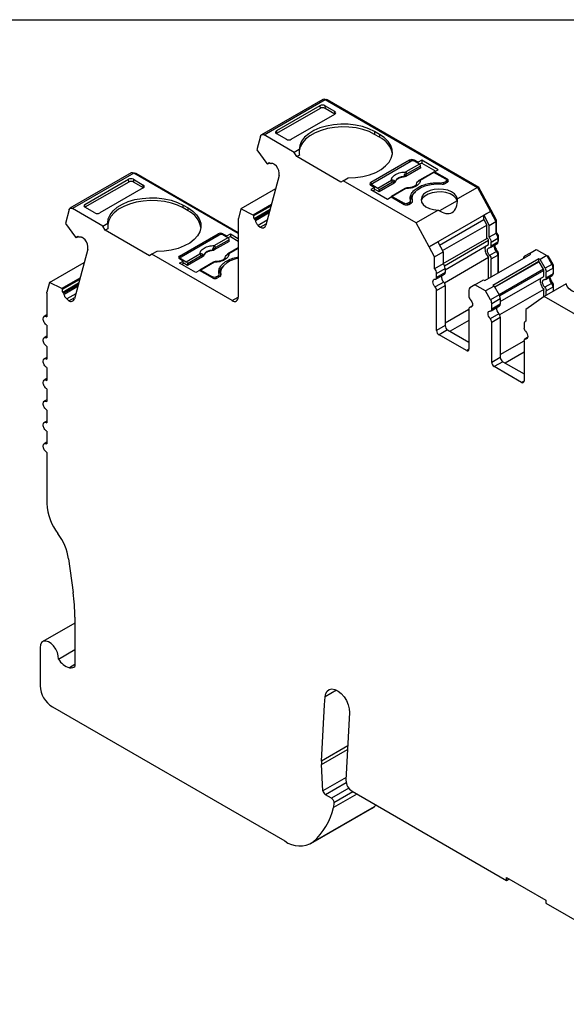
# Model space of a CAD drawing. Header units: millimetres. Extents: x 6 to 273, y 6 to 210.
# Tile 6 of 8: x 202 to 234, y 153 to 210. Entities that reach past the tile are written whole.
import ezdxf

# ---------------------------------------------------------------- set-up
doc = ezdxf.new("R2010")
doc.units = ezdxf.units.MM
doc.linetypes.add('SLD-Solid', pattern=[0])
doc.layers.add('TEXT', color=140, linetype='SLD-Solid', lineweight=25)

msp = doc.modelspace()

# ---------------------------------------------------------------- linework, layer by layer
for p, q in [((219.709, 204.95), (216.174, 202.909)), ((216.324, 202.894), (219.859, 204.935)), ((219.859, 204.935), (228.641, 199.866)), ((219.93, 204.895), (219.965, 204.915)), ((228.715, 199.864), (219.965, 204.915)), ((219.56, 204.428), (217.038, 202.972)), ((219.548, 204.584), (217.039, 203.135)), ((219.548, 204.584), (219.56, 204.428)), ((220.403, 204.254), (219.831, 204.584)), ((219.831, 204.584), (219.844, 204.428)), ((220.415, 204.098), (219.844, 204.428)), ((220.415, 204.099), (220.403, 204.254)), ((217.893, 202.642), (220.402, 204.091)), ((217.039, 203.135), (217.027, 202.979)), ((222.984, 202.928), (222.701, 203.091)), ((222.701, 203.091), (222.701, 202.928)), ((216.119, 202.831), (215.906, 202.035)), ((218.069, 201.887), (216.324, 202.894)), ((217.038, 202.972), (217.61, 202.642)), ((222.984, 202.764), (222.701, 202.928)), ((222.984, 202.928), (222.984, 202.764)), ((215.906, 202.035), (216.492, 201.24)), ((218.348, 202.047), (218.069, 201.887)), ((218.211, 201.642), (218.069, 201.887)), ((216.672, 201.249), (216.622, 201.294)), ((218.362, 201.729), (218.211, 201.642)), ((220.756, 200.172), (218.211, 201.642)), ((224.716, 201.438), (222.489, 200.152)), ((222.595, 200.111), (224.787, 201.376)), ((224.716, 201.438), (224.716, 201.336)), ((225.215, 201.313), (224.999, 201.438)), ((224.999, 201.438), (224.999, 201.376)), ((225.288, 201.21), (224.999, 201.376)), ((225.427, 201.436), (225.215, 201.313)), ((225.215, 201.252), (225.215, 201.313)), ((226.375, 200.888), (225.427, 201.436)), ((225.427, 201.436), (225.427, 201.272)), ((216.533, 201.204), (216.492, 201.24)), ((216.648, 201.27), (216.533, 201.204)), ((217.049, 201.084), (216.929, 201.191)), ((225.365, 201.002), (224.5, 200.502)), ((225.288, 201.21), (224.501, 200.755)), ((225.358, 201.094), (224.571, 200.64)), ((226.075, 200.732), (225.287, 200.277)), ((225.427, 201.272), (225.301, 201.199)), ((226.125, 200.727), (225.337, 200.272)), ((225.365, 201.002), (225.358, 201.094)), ((225.427, 201.272), (226.234, 200.807)), ((226.802, 200.335), (226.125, 200.727)), ((226.163, 200.766), (226.375, 200.888)), ((226.908, 200.335), (226.163, 200.766)), ((226.163, 200.766), (226.163, 200.704)), ((208.664, 200.699), (205.129, 198.658)), ((208.814, 200.685), (205.278, 198.644)), ((208.516, 200.176), (205.994, 198.72)), ((205.995, 198.884), (208.504, 200.332)), ((208.516, 200.176), (208.504, 200.332)), ((208.787, 200.333), (209.359, 200.003)), ((208.787, 200.333), (208.799, 200.177)), ((209.371, 199.847), (208.799, 200.177)), ((214.838, 197.207), (208.814, 200.685)), ((208.885, 200.644), (208.92, 200.664)), ((214.838, 197.248), (208.92, 200.664)), ((217.198, 200.55), (216.43, 197.682)), ((220.898, 200.254), (220.756, 200.172)), ((220.898, 200.254), (221.176, 200.415)), ((225.105, 197.825), (220.898, 200.254)), ((222.489, 200.152), (222.489, 199.988)), ((222.884, 199.822), (223.671, 200.276)), ((223.741, 200.161), (222.954, 199.707)), ((223.826, 200.113), (223.82, 200.177)), ((223.881, 200.175), (223.88, 200.189)), ((224.393, 200.486), (224.394, 200.47)), ((224.497, 200.567), (224.5, 200.502)), ((226.696, 200.152), (226.802, 200.213)), ((226.696, 200.064), (226.696, 200.152)), ((226.767, 200.09), (226.908, 200.172)), ((226.802, 200.213), (226.802, 200.111)), ((226.846, 200.136), (226.846, 200.274)), ((226.846, 200.208), (226.908, 200.172)), ((226.908, 200.172), (226.908, 200.335)), ((209.358, 199.839), (206.849, 198.391)), ((209.371, 199.847), (209.359, 200.003)), ((216.99, 199.773), (214.992, 198.619)), ((222.551, 200.024), (222.489, 199.988)), ((222.489, 199.988), (222.704, 199.864)), ((222.704, 199.864), (222.492, 199.742)), ((222.492, 199.742), (223.441, 199.194)), ((222.551, 200.05), (222.551, 199.953)), ((222.595, 199.988), (222.884, 199.822)), ((222.595, 199.927), (222.595, 199.988)), ((222.704, 199.701), (222.634, 199.66)), ((222.704, 199.701), (222.704, 199.864)), ((222.961, 199.614), (222.704, 199.762)), ((222.954, 199.707), (222.961, 199.614)), ((223.826, 200.113), (222.961, 199.614)), ((224.458, 199.798), (223.67, 199.344)), ((224.508, 199.793), (223.72, 199.339)), ((226.526, 200.119), (226.526, 200.063)), ((228.641, 199.866), (227.479, 199.196)), ((228.641, 199.866), (229.388, 198.48)), ((228.659, 199.831), (228.715, 199.864)), ((229.424, 198.551), (228.715, 199.864)), ((223.441, 199.194), (223.653, 199.317)), ((223.653, 199.317), (224.398, 198.886)), ((223.72, 199.339), (224.398, 198.948)), ((224.61, 198.948), (224.716, 199.009)), ((224.716, 199.009), (224.716, 198.907)), ((224.775, 198.941), (224.775, 199.09)), ((224.86, 199.203), (224.86, 199.039)), ((224.86, 199.039), (224.862, 199)), ((224.879, 199.032), (224.879, 199.068)), ((227.467, 199.098), (226.446, 198.508)), ((205.074, 198.58), (204.861, 197.784)), ((207.025, 197.635), (205.278, 198.644)), ((205.983, 198.727), (205.995, 198.884)), ((206.566, 198.39), (205.994, 198.72)), ((211.657, 198.839), (211.94, 198.676)), ((211.657, 198.676), (211.657, 198.839)), ((211.94, 198.513), (211.657, 198.676)), ((211.94, 198.513), (211.94, 198.676)), ((214.992, 198.619), (214.845, 198.072)), ((215.696, 198.27), (214.992, 198.619)), ((216.75, 198.878), (215.696, 198.27)), ((215.737, 198.233), (216.731, 198.807)), ((216.67, 198.58), (215.753, 198.05)), ((216.647, 198.493), (215.803, 198.006)), ((224.398, 198.948), (224.398, 198.886)), ((224.61, 198.861), (224.61, 198.948)), ((224.681, 198.886), (224.822, 198.968)), ((226.373, 198.557), (225.105, 197.825)), ((229.388, 198.48), (225.853, 196.439)), ((229.388, 198.48), (228.999, 198.255)), ((229.348, 198.507), (229.424, 198.551)), ((229.388, 198.48), (229.702, 197.897)), ((229.738, 197.968), (229.424, 198.55)), ((214.838, 198.013), (214.838, 193.533)), ((215.696, 198.27), (215.737, 198.233)), ((215.753, 198.05), (215.803, 198.006)), ((215.833, 197.951), (216.624, 198.407)), ((216.508, 197.975), (215.986, 197.673)), ((226.448, 196.539), (228.999, 198.012)), ((228.999, 198.012), (228.999, 198.255)), ((228.999, 198.255), (229.313, 197.673)), ((228.999, 198.012), (229.172, 197.691)), ((229.313, 197.673), (229.702, 197.897)), ((229.682, 197.935), (229.738, 197.968)), ((229.702, 197.897), (229.702, 197.212)), ((229.738, 197.258), (229.738, 197.968)), ((204.861, 197.784), (205.447, 196.989)), ((207.025, 197.635), (207.304, 197.796)), ((207.167, 197.39), (207.025, 197.635)), ((207.318, 197.478), (207.167, 197.39)), ((209.712, 195.921), (207.167, 197.39)), ((215.986, 197.673), (216.107, 197.566)), ((216.107, 197.566), (216.452, 197.766)), ((225.853, 196.439), (225.105, 197.825)), ((226.62, 196.218), (229.172, 197.691)), ((229.172, 196.922), (229.172, 197.691)), ((229.313, 196.987), (229.313, 197.673)), ((205.488, 196.953), (205.447, 196.989)), ((205.603, 197.019), (205.488, 196.953)), ((205.627, 196.998), (205.577, 197.043)), ((206.005, 196.833), (205.884, 196.94)), ((211.445, 195.9), (213.672, 197.186)), ((211.551, 195.859), (213.743, 197.125)), ((214.321, 196.75), (213.456, 196.251)), ((214.244, 196.958), (213.457, 196.504)), ((214.314, 196.843), (213.527, 196.388)), ((213.672, 197.084), (213.672, 197.186)), ((213.955, 197.186), (214.171, 197.062)), ((213.955, 197.186), (213.955, 197.125)), ((214.244, 196.958), (213.955, 197.125)), ((214.171, 197.062), (214.383, 197.184)), ((214.171, 197), (214.171, 197.062)), ((214.383, 197.021), (214.257, 196.948)), ((214.321, 196.75), (214.314, 196.843)), ((214.383, 197.184), (214.838, 196.921)), ((214.383, 197.184), (214.383, 197.021)), ((214.383, 197.021), (214.838, 196.758)), ((226.662, 195.473), (229.172, 196.922)), ((229.282, 196.791), (226.741, 195.324)), ((229.282, 196.563), (229.282, 196.791)), ((229.702, 197.212), (229.313, 196.987)), ((229.424, 196.709), (229.812, 196.933)), ((229.702, 197.238), (229.738, 197.258)), ((229.803, 197.01), (229.848, 197.036)), ((229.812, 196.933), (229.812, 196.706)), ((229.812, 196.787), (229.848, 196.808)), ((229.812, 196.754), (229.827, 196.762)), ((229.848, 196.808), (229.848, 197.036)), ((206.153, 196.299), (205.385, 193.431)), ((213.349, 196.234), (213.35, 196.219)), ((213.453, 196.316), (213.456, 196.251)), ((214.838, 196.369), (214.243, 196.026)), ((214.838, 196.335), (214.293, 196.021)), ((225.853, 196.439), (226.348, 196.724)), ((226.167, 195.856), (225.853, 196.439)), ((226.348, 196.724), (226.662, 196.142)), ((226.772, 195.114), (229.282, 196.563)), ((229.382, 196.39), (229.771, 196.614)), ((229.424, 196.481), (229.424, 196.709)), ((229.812, 196.706), (229.424, 196.481)), ((231.639, 196.053), (232.028, 196.278)), ((232.028, 196.278), (232.641, 195.924)), ((232.128, 196.22), (232.163, 196.24)), ((209.854, 196.002), (209.712, 195.921)), ((210.132, 196.163), (209.854, 196.002)), ((214.484, 193.329), (209.854, 196.002)), ((211.445, 195.9), (211.445, 195.737)), ((211.507, 195.773), (211.445, 195.737)), ((211.66, 195.612), (211.445, 195.737)), ((211.448, 195.49), (211.66, 195.612)), ((211.507, 195.798), (211.507, 195.701)), ((211.551, 195.737), (211.84, 195.57)), ((211.551, 195.676), (211.551, 195.737)), ((211.66, 195.449), (211.66, 195.612)), ((211.84, 195.57), (212.627, 196.025)), ((212.697, 195.909), (211.91, 195.455)), ((212.782, 195.862), (211.917, 195.362)), ((212.782, 195.862), (212.776, 195.925)), ((212.837, 195.923), (212.836, 195.938)), ((226.167, 195.856), (226.662, 196.142)), ((226.167, 195.171), (226.167, 195.856)), ((226.662, 196.142), (226.662, 195.456)), ((229.282, 195.815), (226.73, 194.342)), ((229.058, 194.482), (231.709, 196.012)), ((229.282, 194.611), (229.282, 195.815)), ((229.728, 196.156), (229.339, 195.932)), ((229.424, 195.733), (229.812, 195.957)), ((229.424, 194.693), (229.424, 195.733)), ((232.181, 195.74), (229.53, 194.209)), ((229.805, 196.159), (229.751, 196.128)), ((229.8, 196.032), (229.848, 196.06)), ((229.812, 195.957), (229.812, 194.917)), ((229.848, 194.938), (229.848, 196.06)), ((231.639, 196.053), (231.347, 195.885)), ((231.709, 196.012), (231.639, 196.053)), ((232.181, 195.577), (232.181, 195.74)), ((232.252, 195.699), (232.181, 195.74)), ((232.641, 195.924), (232.252, 195.699)), ((232.543, 195.194), (232.252, 195.699)), ((232.641, 195.924), (232.932, 195.419)), ((232.662, 195.888), (232.718, 195.92)), ((232.988, 195.451), (232.718, 195.92)), ((203.947, 194.368), (205.945, 195.522)), ((212.397, 194.943), (211.448, 195.49)), ((211.66, 195.449), (211.59, 195.408)), ((211.917, 195.362), (211.66, 195.51)), ((211.91, 195.455), (211.917, 195.362)), ((212.609, 195.065), (212.397, 194.943)), ((213.354, 194.635), (212.609, 195.065)), ((213.413, 195.547), (212.626, 195.092)), ((213.463, 195.542), (212.676, 195.087)), ((212.676, 195.087), (213.354, 194.696)), ((226.662, 195.456), (226.167, 195.171)), ((226.277, 194.892), (226.772, 195.178)), ((226.772, 195.178), (226.772, 194.951)), ((232.181, 195.577), (229.636, 194.107)), ((232.193, 195.57), (229.642, 194.097)), ((232.443, 195.137), (229.892, 193.664)), ((232.464, 195.067), (229.923, 193.6)), ((232.193, 195.57), (232.181, 195.577)), ((232.443, 195.137), (232.193, 195.57)), ((232.464, 194.726), (232.464, 195.067)), ((232.932, 195.419), (232.543, 195.194)), ((232.605, 194.985), (232.994, 195.21)), ((232.932, 195.419), (232.988, 195.451)), ((232.985, 195.286), (233.03, 195.312)), ((232.994, 195.21), (232.994, 194.869)), ((233.03, 194.971), (233.03, 195.312)), ((205.705, 194.627), (204.651, 194.019)), ((204.692, 193.982), (205.686, 194.556)), ((213.354, 194.696), (213.354, 194.635)), ((213.566, 194.696), (213.672, 194.757)), ((213.566, 194.609), (213.566, 194.696)), ((213.778, 194.716), (213.637, 194.635)), ((213.672, 194.757), (213.672, 194.655)), ((213.731, 194.689), (213.731, 194.839)), ((213.816, 194.951), (213.816, 194.788)), ((213.816, 194.788), (213.818, 194.749)), ((213.835, 194.78), (213.835, 194.816)), ((226.235, 194.573), (226.73, 194.859)), ((226.772, 194.951), (226.277, 194.665)), ((226.277, 194.665), (226.277, 194.892)), ((228.492, 194.237), (228.987, 194.522)), ((228.987, 194.522), (229.058, 194.482)), ((229.954, 193.277), (232.464, 194.726)), ((232.564, 194.553), (232.953, 194.777)), ((232.605, 194.644), (232.605, 194.985)), ((232.994, 194.869), (232.605, 194.644)), ((232.994, 194.951), (233.03, 194.971)), ((232.994, 194.917), (233.009, 194.925)), ((203.947, 194.368), (203.8, 193.821)), ((204.651, 194.019), (203.947, 194.368)), ((204.651, 194.019), (204.692, 193.982)), ((205.625, 194.329), (204.708, 193.799)), ((205.602, 194.242), (204.758, 193.755)), ((204.788, 193.7), (205.579, 194.156)), ((226.687, 194.401), (226.192, 194.115)), ((226.277, 193.916), (226.772, 194.202)), ((226.277, 191.596), (226.277, 193.916)), ((226.772, 194.202), (226.772, 191.882)), ((228.139, 193.931), (228.139, 193.59)), ((228.492, 194.237), (228.201, 194.068)), ((229.105, 193.883), (228.492, 194.237)), ((229.6, 194.168), (229.105, 193.883)), ((229.53, 194.209), (229.6, 194.168)), ((229.6, 194.168), (229.892, 193.664)), ((232.464, 193.978), (229.912, 192.505)), ((232.464, 193.541), (232.464, 193.978)), ((233.76, 194.292), (232.492, 193.56)), ((232.91, 194.319), (232.521, 194.095)), ((232.605, 193.896), (232.994, 194.121)), ((232.605, 193.626), (232.605, 193.896)), ((232.987, 194.322), (232.933, 194.291)), ((232.982, 194.195), (233.03, 194.223)), ((232.994, 194.121), (232.994, 193.85)), ((233.03, 193.871), (233.03, 194.223)), ((203.793, 193.762), (203.793, 192.397)), ((204.708, 193.799), (204.758, 193.755)), ((205.463, 193.724), (204.941, 193.422)), ((204.941, 193.422), (205.062, 193.315)), ((205.062, 193.315), (205.407, 193.515)), ((214.484, 193.329), (214.838, 193.533)), ((229.397, 193.378), (229.105, 193.883)), ((229.892, 193.664), (229.397, 193.378)), ((229.459, 193.169), (229.954, 193.455)), ((229.954, 193.455), (229.954, 193.114)), ((232.492, 193.56), (231.431, 192.817)), ((236.7, 191.132), (232.492, 193.56)), ((226.772, 192.045), (228.139, 192.834)), ((228.139, 192.842), (228.139, 190.521)), ((228.341, 193.026), (228.18, 192.933)), ((228.223, 192.942), (228.333, 193.006)), ((229.417, 192.736), (229.912, 193.022)), ((229.459, 192.828), (229.459, 193.169)), ((229.954, 193.114), (229.459, 192.828)), ((231.431, 192.817), (231.431, 192.132)), ((203.793, 192.499), (203.643, 192.412)), ((229.869, 192.564), (229.374, 192.278)), ((229.459, 192.08), (229.954, 192.365)), ((229.954, 192.365), (229.954, 190.045)), ((203.793, 191.907), (203.793, 191.172)), ((226.772, 191.882), (226.277, 191.596)), ((226.913, 191.637), (226.418, 191.351)), ((226.913, 191.637), (228.139, 190.93)), ((228.139, 192.181), (227.055, 191.555)), ((229.459, 189.759), (229.459, 192.08)), ((231.321, 191.981), (231.321, 191.753)), ((231.431, 192.146), (231.383, 192.118)), ((203.793, 191.274), (203.643, 191.187)), ((227.997, 190.44), (226.418, 191.351)), ((231.523, 191.189), (231.362, 191.096)), ((231.405, 191.106), (231.515, 191.169)), ((203.793, 190.682), (203.793, 189.947)), ((228.139, 190.521), (227.997, 190.44)), ((229.954, 190.208), (231.321, 190.997)), ((231.321, 191.005), (231.321, 188.684)), ((203.793, 190.049), (203.643, 189.962)), ((229.954, 190.045), (229.459, 189.759)), ((231.321, 190.344), (230.237, 189.718)), ((203.793, 189.458), (203.793, 188.723)), ((230.095, 189.8), (229.6, 189.514)), ((231.179, 188.603), (229.6, 189.514)), ((230.095, 189.8), (231.321, 189.093)), ((203.793, 188.824), (203.643, 188.738)), ((203.793, 188.233), (203.793, 187.498)), ((231.321, 188.684), (231.179, 188.603)), ((203.793, 187.599), (203.643, 187.513)), ((203.793, 187.008), (203.793, 186.273)), ((203.793, 186.374), (203.643, 186.288)), ((203.793, 185.783), (203.793, 185.048)), ((203.793, 185.15), (203.643, 185.063)), ((203.793, 184.558), (203.793, 181.606)), ((205.051, 178.42), (205.315, 176.466)), ((205.413, 174.704), (203.561, 173.635)), ((205.413, 175.05), (205.413, 172.208)), ((203.406, 173.291), (203.406, 171.087)), ((204.464, 172.626), (205.413, 173.174)), ((205.413, 172.307), (205.107, 172.13)), ((220.508, 170.83), (219.845, 170.447)), ((219.82, 169.994), (219.845, 170.447)), ((204.113, 169.862), (217.518, 162.124)), ((219.645, 166.739), (219.82, 169.994)), ((221.256, 169.534), (221.046, 165.633)), ((221.153, 167.61), (219.645, 166.739)), ((219.645, 166.538), (221.141, 167.402)), ((219.725, 165.028), (219.645, 166.538)), ((221.055, 165.796), (219.725, 165.028)), ((221.06, 165.483), (219.866, 164.794)), ((221.209, 165.17), (220.212, 164.594)), ((221.452, 164.966), (220.352, 164.331)), ((221.399, 164.996), (230.319, 159.847)), ((220.212, 164.594), (219.866, 164.794)), ((221.681, 164.833), (220.323, 164.049)), ((220.352, 164.331), (220.323, 164.049)), ((219.017, 161.975), (222.553, 164.016)), ((219.155, 162.07), (222.69, 164.111)), ((222.553, 164.016), (222.69, 164.111)), ((222.69, 164.111), (222.782, 164.191)), ((230.319, 160.01), (232.582, 158.704)), ((230.319, 159.847), (230.319, 160.01)), ((230.319, 159.847), (230.461, 159.928)), ((232.582, 158.704), (232.582, 158.541)), ((232.582, 158.541), (242.715, 152.691))]:
    msp.add_line(p, q)
at = {"flags": 128}
for points in [[(222.701, 203.091), (222.373, 203.251), (222.004, 203.376), (221.603, 203.465), (221.182, 203.513), (220.753, 203.52), (220.329, 203.485), (219.92, 203.409), (219.539, 203.296), (219.197, 203.146), (218.902, 202.966), (218.664, 202.76), (218.49, 202.534), (218.383, 202.294), (218.348, 202.047)], [(222.701, 202.928), (222.382, 203.084), (222.023, 203.208), (221.634, 203.296), (221.225, 203.347), (220.807, 203.358), (220.391, 203.329), (219.99, 203.262), (219.612, 203.158), (219.27, 203.019), (218.971, 202.851), (218.724, 202.656), (218.535, 202.44), (218.41, 202.21), (218.352, 201.971), (218.35, 201.942)], [(216.119, 202.831), (216.13, 202.862), (216.147, 202.887), (216.169, 202.906), (216.195, 202.918), (216.224, 202.923), (216.256, 202.921), (216.289, 202.911), (216.324, 202.894)], [(221.176, 200.415), (221.604, 200.435), (222.019, 200.496), (222.411, 200.597), (222.768, 200.735), (223.08, 200.904), (223.338, 201.102), (223.536, 201.322), (223.666, 201.558), (223.727, 201.803), (223.715, 202.051), (223.631, 202.294), (223.478, 202.525), (223.261, 202.738), (222.984, 202.928)], [(224.879, 199.068), (224.862, 199.248), (224.911, 199.427), (225.024, 199.596), (225.195, 199.748), (225.416, 199.876), (225.679, 199.974), (225.972, 200.039), (226.281, 200.067), (226.594, 200.058)], [(227.479, 199.196), (227.43, 199.348), (227.317, 199.487), (227.145, 199.606), (226.928, 199.696), (226.678, 199.751), (226.411, 199.768), (226.147, 199.745), (225.9, 199.685), (225.688, 199.59), (225.525, 199.468), (225.42, 199.326), (225.381, 199.173), (225.41, 199.02), (225.506, 198.875), (225.661, 198.749), (225.867, 198.651), (226.109, 198.585), (226.373, 198.557)], [(227.467, 199.098), (227.389, 199.247), (227.247, 199.38), (227.052, 199.487), (226.816, 199.563), (226.554, 199.601), (226.284, 199.599), (226.023, 199.557), (225.79, 199.479), (225.599, 199.368), (225.463, 199.234), (225.391, 199.084), (225.391, 199.08)], [(207.304, 197.796), (207.339, 198.043), (207.446, 198.282), (207.62, 198.509), (207.858, 198.715), (208.152, 198.895), (208.495, 199.044), (208.876, 199.158), (209.285, 199.233), (209.709, 199.268), (210.138, 199.261), (210.559, 199.213), (210.96, 199.125), (211.329, 198.999), (211.657, 198.839)], [(211.657, 198.676), (211.338, 198.832), (210.979, 198.956), (210.59, 199.044), (210.181, 199.095), (209.763, 199.106), (209.347, 199.078), (208.946, 199.011), (208.568, 198.906), (208.226, 198.768), (207.927, 198.599), (207.68, 198.404), (207.491, 198.189), (207.366, 197.958), (207.308, 197.719), (207.306, 197.69)], [(205.074, 198.58), (205.086, 198.611), (205.102, 198.636), (205.124, 198.655), (205.149, 198.667), (205.179, 198.672), (205.21, 198.67), (205.244, 198.66), (205.278, 198.644)], [(211.94, 198.676), (212.216, 198.487), (212.434, 198.273), (212.587, 198.042), (212.671, 197.799), (212.683, 197.552), (212.622, 197.306), (212.492, 197.071), (212.294, 196.851), (212.036, 196.653), (211.724, 196.483), (211.367, 196.346), (210.975, 196.245), (210.56, 196.183), (210.132, 196.163)], [(214.838, 195.772), (214.635, 195.723), (214.372, 195.624), (214.151, 195.496), (213.98, 195.344), (213.867, 195.175), (213.818, 194.997), (213.835, 194.816)], [(226.192, 194.115), (226.14, 194.183), (226.099, 194.259), (226.074, 194.338), (226.065, 194.413), (226.074, 194.478), (226.099, 194.527), (226.14, 194.557), (226.192, 194.564)], [(234.867, 194.931), (235.13, 194.903), (235.372, 194.837), (235.578, 194.738), (235.733, 194.613), (235.829, 194.468), (235.858, 194.315), (235.819, 194.162), (235.714, 194.02), (235.551, 193.897), (235.339, 193.803), (235.092, 193.742), (234.828, 193.72), (234.562, 193.737), (234.311, 193.792), (234.094, 193.882), (233.922, 194), (233.809, 194.14), (233.76, 194.292)], [(228.223, 193.391), (228.275, 193.324), (228.316, 193.248), (228.342, 193.169), (228.351, 193.093), (228.342, 193.029), (228.316, 192.979), (228.275, 192.95), (228.223, 192.942)], [(229.374, 192.278), (229.322, 192.346), (229.281, 192.422), (229.256, 192.501), (229.247, 192.576), (229.256, 192.641), (229.281, 192.69), (229.322, 192.72), (229.374, 192.727)], [(231.405, 191.555), (231.457, 191.487), (231.498, 191.411), (231.524, 191.332), (231.533, 191.257), (231.524, 191.192), (231.498, 191.142), (231.457, 191.113), (231.405, 191.106)], [(203.793, 184.558), (203.712, 184.624), (203.643, 184.717), (203.597, 184.823), (203.581, 184.926), (203.597, 185.01), (203.643, 185.063), (203.712, 185.076), (203.793, 185.048)], [(204.464, 172.626), (204.455, 172.81), (204.402, 173.009), (204.309, 173.206), (204.184, 173.384), (204.037, 173.528), (203.882, 173.626), (203.732, 173.668), (203.599, 173.653), (203.495, 173.58), (203.428, 173.456), (203.406, 173.291)], [(219.845, 170.447), (219.88, 170.636), (219.96, 170.781), (220.081, 170.873), (220.234, 170.904), (220.409, 170.873), (220.593, 170.781), (220.774, 170.636), (220.94, 170.447), (221.08, 170.227), (221.183, 169.991), (221.243, 169.754), (221.256, 169.534)]]:
    msp.add_lwpolyline(points, dxfattribs=at)
for centre, radius, start, end in [((219.771, 204.811), 0.152, 54.6724, 114.0171), ((219.906, 204.832), 0.102, 54.3468, 109.6072), ((222.422, 201.562), 1.327, 10.5525, 64.9631), ((224.858, 201.165), 0.307, 62.6096, 117.3904), ((216.53, 200.652), 0.676, 351.3816, 39.7694), ((224.416, 200.625), 0.155, 5.689, 57.1992), ((208.726, 200.56), 0.152, 54.809, 114.0617), ((208.861, 200.581), 0.102, 54.5205, 109.6529), ((222.52, 200.07), 0.0873, 110.7835, 249.217), ((223.587, 200.146), 0.155, 5.689, 57.1992), ((223.712, 200.223), 0.118, 336.668, 18.1749), ((224.382, 199.913), 0.573, 88.8448, 151.1498), ((224.174, 200.185), 0.5, 49.8822, 58.7426), ((225.18, 200.174), 0.00686, 52.5203, 103.5057), ((225.308, 200.232), 0.0497, 54.016, 114.6959), ((226.877, 200.254), 0.0873, 290.7834, 69.2162), ((224.478, 199.753), 0.0498, 54.0182, 114.6714), ((226.627, 200.357), 0.301, 263.6694, 297.5974), ((224.788, 199.053), 0.0919, 292.1146, 9.0938), ((211.378, 197.31), 1.327, 10.5525, 64.9631), ((224.539, 199.159), 0.307, 242.6097, 297.3902), ((215.068, 198.015), 0.23, 165.5728, 180.5103), ((216.23, 197.731), 0.205, 233.1455, 346.2755), ((205.485, 196.401), 0.676, 351.3816, 39.7694), ((213.814, 196.913), 0.307, 62.6097, 117.3903), ((229.351, 196.912), 0.462, 2.6816, 40.4811), ((213.337, 195.661), 0.573, 88.8448, 151.1498), ((213.13, 195.933), 0.5, 49.8822, 58.7426), ((213.372, 196.373), 0.155, 5.689, 57.1992), ((229.997, 196.445), 0.395, 168.7921, 226.9559), ((229.714, 196.695), 0.0995, 305.3061, 6.0062), ((211.476, 195.819), 0.0873, 110.7835, 249.217), ((212.543, 195.894), 0.155, 5.689, 57.1992), ((212.668, 195.972), 0.118, 336.668, 18.1749), ((214.136, 195.922), 0.00686, 52.5203, 103.5057), ((214.264, 195.98), 0.0497, 54.016, 114.6959), ((229.502, 195.942), 0.311, 2.8259, 43.4312), ((213.434, 195.501), 0.0498, 54.0182, 114.6714), ((225.815, 194.871), 0.462, 2.6816, 40.4811), ((226.31, 195.157), 0.462, 2.6816, 40.4811), ((232.562, 195.195), 0.433, 1.9564, 31.1437), ((213.495, 194.908), 0.307, 242.61, 297.3903), ((213.744, 194.802), 0.0919, 292.1149, 9.0937), ((226.193, 194.649), 0.0853, 269.3918, 10.365), ((226.956, 194.689), 0.395, 168.7921, 226.956), ((226.673, 194.94), 0.0995, 305.306, 6.0058), ((233.179, 194.608), 0.395, 168.7921, 226.9559), ((232.895, 194.859), 0.0995, 305.3058, 6.0064), ((225.966, 193.901), 0.311, 2.8261, 43.4313), ((226.461, 194.187), 0.311, 2.8262, 43.4311), ((228.289, 193.946), 0.151, 125.6981, 185.6205), ((232.683, 194.105), 0.311, 2.8261, 43.4312), ((205.185, 193.48), 0.205, 233.1455, 346.2755), ((214.622, 193.498), 0.218, 230.7967, 9.2141), ((228.449, 193.605), 0.311, 182.8263, 223.4312), ((229.026, 193.154), 0.433, 1.9565, 31.1437), ((229.521, 193.44), 0.433, 1.9567, 31.1436), ((228.223, 192.857), 0.0853, 89.392, 190.3658), ((229.375, 192.813), 0.0853, 269.3918, 10.3653), ((230.138, 192.852), 0.395, 168.7921, 226.956), ((229.855, 193.103), 0.0995, 305.306, 6.0061), ((229.148, 192.064), 0.311, 2.8262, 43.4312), ((229.643, 192.35), 0.311, 2.8262, 43.4312), ((227.079, 191.896), 0.307, 182.6055, 237.3945), ((231.45, 192.002), 0.131, 98.3858, 189.5016), ((231.631, 191.769), 0.311, 182.8262, 223.4313), ((226.584, 191.61), 0.307, 182.6055, 237.3945), ((231.404, 191.02), 0.0853, 89.3919, 190.3654), ((228.052, 190.507), 0.0873, 230.7969, 9.2137), ((230.261, 190.059), 0.307, 182.6055, 237.3946), ((229.766, 189.773), 0.307, 182.6056, 237.3946), ((231.234, 188.67), 0.0873, 230.7971, 9.214), ((206.83, 181.74), 3.04, 182.5169, 217.9243), ((201.877, 177.924), 3.213, 8.8887, 37.3196), ((194.794, 175.022), 10.619, 0.1524, 7.8179), ((205.396, 173.169), 1.079, 210.2544, 254.4541), ((204.941, 171.157), 1.537, 182.6055, 237.3944), ((221.531, 166.641), 1.889, 177.0143, 183.1154), ((221.807, 165.639), 0.761, 180.4191, 237.5877), ((220.034, 165.054), 0.31, 184.8352, 237.2443), ((216.718, 164.844), 3.692, 311.3038, 347.574), ((218.374, 163.259), 1.422, 232.9848, 303.2903)]:
    msp.add_arc(centre, radius, start, end)
for centre, major_axis, ratio, start_param, end_param in [((219.689, 204.502), (0.2, 0.001), 0.577279, 0.781586, 2.352383), ((219.702, 204.346), (0.2, 0.001), 0.577279, 0.781587, 2.352383), ((220.261, 204.172), (0.2, 0.001), 0.577279, 5.493975, 7.06477), ((217.18, 203.054), (0.2, 0.001), 0.577279, 2.352383, 3.923179), ((217.752, 202.724), (0.2, 0.001), 0.577279, 3.923179, 5.493975), ((220.898, 200.58), (-1.803, 3.123), 0.577335, 0.787087, 0.892479), ((208.645, 200.251), (0.2, 0.001), 0.577279, 0.781586, 2.352383), ((209.217, 199.921), (0.2, 0.001), 0.577279, 5.493975, 7.06477), ((226.431, 199.794), (-0.725, 1.386), 0.547657, 2.323184, 4.005348), ((226.431, 199.55), (-0.725, 1.386), 0.547657, 4.045175, 4.11376), ((206.136, 198.802), (0.2, 0.001), 0.577279, 2.352383, 3.923179), ((206.708, 198.472), (0.2, 0.001), 0.577279, 3.923179, 5.493975), ((209.854, 196.329), (-1.803, 3.123), 0.577335, 0.787087, 0.89248)]:
    msp.add_ellipse(centre, major_axis=major_axis, ratio=ratio, start_param=start_param, end_param=end_param)
for points, knots in [([(216.533, 201.204), (216.54, 201.217), (216.555, 201.244), (216.585, 201.274), (216.61, 201.287), (216.622, 201.294)], [0, 0, 0, 0, 0.3345063, 0.6654937, 1, 1, 1, 1]), ([(224.999, 201.376), (224.989, 201.381), (224.969, 201.391), (224.932, 201.4), (224.887, 201.403), (224.833, 201.398), (224.802, 201.384), (224.787, 201.376)], [0, 0, 0, 0, 0.168224, 0.331133, 0.500763, 0.749586, 1, 1, 1, 1]), ([(216.714, 201.24), (216.723, 201.245), (216.742, 201.257), (216.775, 201.262), (216.818, 201.257), (216.87, 201.238), (216.909, 201.207), (216.929, 201.191)], [0, 0, 0, 0, 0.1671016, 0.3319461, 0.5003862, 0.7494426, 1, 1, 1, 1]), ([(223.671, 200.276), (223.672, 200.291), (223.673, 200.321), (223.685, 200.366), (223.703, 200.41), (223.739, 200.469), (223.803, 200.541), (223.911, 200.617), (224.042, 200.679), (224.19, 200.723), (224.344, 200.75), (224.448, 200.754), (224.501, 200.755)], [0, 0, 0, 0, 0.0602697, 0.1200562, 0.1798933, 0.2403137, 0.3700145, 0.5001284, 0.6298294, 0.7599435, 0.879871, 1, 1, 1, 1]), ([(225.358, 201.094), (225.357, 201.115), (225.348, 201.14), (225.323, 201.182), (225.305, 201.2), (225.288, 201.21)], [0, 0, 0, 0, 0.5, 0.5, 1, 1, 1, 1]), ([(226.125, 200.727), (226.116, 200.73), (226.099, 200.738), (226.081, 200.737), (226.076, 200.732), (226.075, 200.731)], [0, 0, 0, 0, 0.472475, 0.94495, 1, 1, 1, 1]), ([(208.799, 200.177), (208.79, 200.182), (208.77, 200.192), (208.735, 200.202), (208.698, 200.209), (208.645, 200.212), (208.578, 200.205), (208.537, 200.186), (208.516, 200.176)], [0, 0, 0, 0, 0.126961, 0.24931, 0.372135, 0.500462, 0.749301, 1, 1, 1, 1]), ([(223.82, 200.177), (223.812, 200.178), (223.797, 200.181), (223.77, 200.176), (223.751, 200.166), (223.741, 200.161)], [0, 0, 0, 0, 0.317222, 0.645084, 1, 1, 1, 1]), ([(223.88, 200.189), (223.876, 200.188), (223.87, 200.185), (223.853, 200.181), (223.836, 200.179), (223.825, 200.177), (223.82, 200.177)], [0, 0, 0, 0, 0.332097, 0.61117, 0.833934, 1, 1, 1, 1]), ([(223.881, 200.175), (223.878, 200.167), (223.872, 200.152), (223.853, 200.131), (223.835, 200.119), (223.826, 200.113)], [0, 0, 0, 0, 0.3357194, 0.6642806, 1, 1, 1, 1]), ([(224.394, 200.47), (224.368, 200.467), (224.318, 200.461), (224.246, 200.445), (224.178, 200.425), (224.114, 200.4), (224.051, 200.367), (223.991, 200.327), (223.94, 200.279), (223.902, 200.228), (223.888, 200.192), (223.881, 200.175)], [0, 0, 0, 0, 0.101069, 0.200103, 0.298615, 0.398141, 0.500173, 0.626627, 0.756016, 0.877292, 1, 1, 1, 1]), ([(224.393, 200.486), (224.398, 200.498), (224.407, 200.52), (224.418, 200.555), (224.427, 200.585), (224.432, 200.604), (224.434, 200.612)], [0, 0, 0, 0, 0.306881, 0.575882, 0.806979, 1, 1, 1, 1]), ([(224.497, 200.567), (224.485, 200.555), (224.455, 200.525), (224.416, 200.5), (224.393, 200.486)], [0, 0, 0, 0, 0.389276, 1, 1, 1, 1]), ([(224.5, 200.502), (224.49, 200.497), (224.47, 200.487), (224.433, 200.476), (224.407, 200.472), (224.394, 200.47)], [0, 0, 0, 0, 0.3357194, 0.6642806, 1, 1, 1, 1]), ([(224.571, 200.64), (224.557, 200.631), (224.529, 200.613), (224.507, 200.582), (224.497, 200.567)], [0, 0, 0, 0, 0.521485, 1, 1, 1, 1]), ([(225.337, 200.272), (225.337, 200.257), (225.335, 200.227), (225.323, 200.182), (225.305, 200.139), (225.269, 200.079), (225.205, 200.008), (225.097, 199.932), (224.966, 199.869), (224.819, 199.826), (224.664, 199.798), (224.56, 199.795), (224.508, 199.793)], [0, 0, 0, 0, 0.06027, 0.120056, 0.179893, 0.240314, 0.370015, 0.500128, 0.629829, 0.759943, 0.879871, 1, 1, 1, 1]), ([(225.287, 200.277), (225.266, 200.263), (225.227, 200.238), (225.194, 200.198), (225.179, 200.18)], [0, 0, 0, 0, 0.553024, 1, 1, 1, 1]), ([(226.802, 200.335), (226.83, 200.319), (226.846, 200.297), (226.846, 200.252), (226.83, 200.229), (226.802, 200.213)], [0, 0, 0, 0, 0.5, 0.5, 1, 1, 1, 1]), ([(222.595, 199.988), (222.567, 200.005), (222.551, 200.027), (222.551, 200.072), (222.567, 200.095), (222.595, 200.111)], [0, 0, 0, 0, 0.5, 0.5, 1, 1, 1, 1]), ([(222.884, 199.822), (222.901, 199.812), (222.919, 199.794), (222.944, 199.752), (222.953, 199.728), (222.954, 199.707)], [0, 0, 0, 0, 0.5, 0.5, 1, 1, 1, 1]), ([(224.561, 199.831), (224.544, 199.829), (224.511, 199.825), (224.475, 199.807), (224.457, 199.798)], [0, 0, 0, 0, 0.512278, 1, 1, 1, 1]), ([(224.56, 199.83), (224.556, 199.83), (224.541, 199.828), (224.521, 199.807), (224.508, 199.793)], [0, 0, 0, 0, 0.3178823, 1, 1, 1, 1]), ([(224.574, 199.827), (224.571, 199.829), (224.567, 199.832), (224.561, 199.831), (224.56, 199.83)], [0, 0, 0, 0, 0.826719, 1, 1, 1, 1]), ([(225.123, 200.045), (225.102, 200.016), (225.06, 199.958), (224.919, 199.888), (224.751, 199.841), (224.623, 199.836), (224.569, 199.834)], [0, 0, 0, 0, 0.261846, 0.528245, 0.802184, 1, 1, 1, 1]), ([(224.773, 199.107), (224.768, 199.13), (224.758, 199.176), (224.755, 199.245), (224.761, 199.314), (224.777, 199.382), (224.801, 199.45), (224.857, 199.56), (224.976, 199.708), (225.202, 199.871), (225.484, 200.002), (225.777, 200.08), (226.048, 200.119), (226.288, 200.133), (226.446, 200.124), (226.526, 200.119)], [0, 0, 0, 0, 0.042112, 0.083729, 0.125101, 0.166484, 0.208132, 0.250294, 0.375098, 0.50009, 0.624895, 0.749887, 0.833557, 0.916248, 1, 1, 1, 1]), ([(225.044, 199.581), (225.025, 199.567), (224.93, 199.501), (224.826, 199.36), (224.788, 199.23), (224.77, 199.168)], [0, 0, 0, 0, 0.1148397, 0.578088, 1, 1, 1, 1]), ([(223.65, 199.305), (223.651, 199.324), (223.66, 199.339), (223.685, 199.351), (223.703, 199.349), (223.72, 199.339)], [0, 0, 0, 0, 0.5, 0.5, 1, 1, 1, 1]), ([(224.716, 199.009), (224.726, 199.015), (224.747, 199.029), (224.766, 199.054), (224.776, 199.08), (224.774, 199.098), (224.773, 199.107)], [0, 0, 0, 0, 0.249233, 0.499959, 0.749241, 1, 1, 1, 1]), ([(224.61, 198.948), (224.582, 198.932), (224.543, 198.922), (224.465, 198.922), (224.426, 198.932), (224.398, 198.948)], [0, 0, 0, 0, 0.5, 0.5, 1, 1, 1, 1]), ([(215.753, 198.05), (215.748, 198.072), (215.739, 198.115), (215.733, 198.176), (215.736, 198.214), (215.737, 198.233)], [0, 0, 0, 0, 0.3345062, 0.6654938, 1, 1, 1, 1]), ([(215.986, 197.673), (215.974, 197.685), (215.949, 197.709), (215.915, 197.752), (215.881, 197.807), (215.849, 197.876), (215.838, 197.926), (215.833, 197.951)], [0, 0, 0, 0, 0.167102, 0.331946, 0.500386, 0.749443, 1, 1, 1, 1]), ([(205.488, 196.953), (205.495, 196.966), (205.51, 196.993), (205.54, 197.023), (205.565, 197.036), (205.577, 197.043)], [0, 0, 0, 0, 0.334506, 0.665494, 1, 1, 1, 1]), ([(205.669, 196.989), (205.679, 196.994), (205.697, 197.006), (205.73, 197.011), (205.773, 197.006), (205.826, 196.987), (205.864, 196.956), (205.884, 196.94)], [0, 0, 0, 0, 0.167102, 0.331946, 0.500386, 0.749443, 1, 1, 1, 1]), ([(213.955, 197.125), (213.945, 197.13), (213.925, 197.14), (213.888, 197.148), (213.843, 197.151), (213.789, 197.147), (213.758, 197.132), (213.743, 197.125)], [0, 0, 0, 0, 0.168224, 0.331133, 0.500763, 0.749586, 1, 1, 1, 1]), ([(214.314, 196.843), (214.313, 196.864), (214.304, 196.888), (214.279, 196.93), (214.261, 196.948), (214.244, 196.958)], [0, 0, 0, 0, 0.5, 0.5, 1, 1, 1, 1]), ([(229.282, 196.791), (229.282, 196.82), (229.267, 196.857), (229.222, 196.911), (229.193, 196.926), (229.172, 196.922)], [0, 0, 0, 0, 0.5, 0.5, 1, 1, 1, 1]), ([(229.313, 196.987), (229.347, 196.947), (229.375, 196.899), (229.413, 196.802), (229.424, 196.753), (229.424, 196.709)], [0, 0, 0, 0, 0.5, 0.5, 1, 1, 1, 1]), ([(229.848, 197.036), (229.848, 197.072), (229.837, 197.115), (229.797, 197.195), (229.769, 197.232), (229.738, 197.258)], [0, 0, 0, 0, 0.5, 0.5, 1, 1, 1, 1]), ([(229.827, 196.763), (229.83, 196.765), (229.838, 196.77), (229.846, 196.785), (229.847, 196.8), (229.848, 196.808)], [0, 0, 0, 0, 0.26222, 0.63111, 1, 1, 1, 1]), ([(212.627, 196.025), (212.628, 196.04), (212.629, 196.07), (212.641, 196.114), (212.659, 196.158), (212.695, 196.217), (212.759, 196.289), (212.867, 196.365), (212.998, 196.427), (213.146, 196.471), (213.3, 196.499), (213.404, 196.502), (213.457, 196.504)], [0, 0, 0, 0, 0.06027, 0.120056, 0.179893, 0.240314, 0.370015, 0.500128, 0.629829, 0.759943, 0.879871, 1, 1, 1, 1]), ([(213.35, 196.219), (213.324, 196.216), (213.274, 196.21), (213.202, 196.194), (213.134, 196.174), (213.07, 196.148), (213.007, 196.116), (212.947, 196.075), (212.896, 196.027), (212.858, 195.976), (212.844, 195.941), (212.837, 195.923)], [0, 0, 0, 0, 0.101069, 0.200103, 0.298615, 0.398141, 0.500173, 0.626627, 0.756016, 0.877292, 1, 1, 1, 1]), ([(213.349, 196.234), (213.354, 196.246), (213.363, 196.269), (213.374, 196.303), (213.383, 196.334), (213.388, 196.352), (213.39, 196.361)], [0, 0, 0, 0, 0.306881, 0.575882, 0.806979, 1, 1, 1, 1]), ([(213.453, 196.316), (213.441, 196.304), (213.411, 196.273), (213.372, 196.249), (213.349, 196.234)], [0, 0, 0, 0, 0.389276, 1, 1, 1, 1]), ([(213.456, 196.251), (213.446, 196.246), (213.426, 196.235), (213.389, 196.224), (213.363, 196.221), (213.35, 196.219)], [0, 0, 0, 0, 0.335719, 0.664281, 1, 1, 1, 1]), ([(213.527, 196.388), (213.513, 196.379), (213.485, 196.361), (213.463, 196.331), (213.453, 196.316)], [0, 0, 0, 0, 0.521485, 1, 1, 1, 1]), ([(229.107, 196.462), (229.099, 196.448), (229.075, 196.409), (229.066, 196.313), (229.08, 196.187), (229.124, 196.054), (229.192, 195.923), (229.252, 195.851), (229.282, 195.815)], [0, 0, 0, 0, 0.093688, 0.274951, 0.456213, 0.637475, 0.818738, 1, 1, 1, 1]), ([(229.339, 195.932), (229.326, 195.946), (229.302, 195.974), (229.271, 196.023), (229.241, 196.083), (229.217, 196.155), (229.209, 196.231), (229.217, 196.297), (229.244, 196.346), (229.284, 196.379), (229.32, 196.38), (229.339, 196.381)], [0, 0, 0, 0, 0.08328, 0.165662, 0.250294, 0.373781, 0.500178, 0.623657, 0.750052, 0.874275, 1, 1, 1, 1]), ([(229.636, 196.561), (229.636, 196.559), (229.632, 196.529), (229.645, 196.456), (229.678, 196.351), (229.733, 196.246), (229.781, 196.188), (229.805, 196.159)], [0, 0, 0, 0, 0.0133513, 0.2600135, 0.5066757, 0.7533378, 1, 1, 1, 1]), ([(211.551, 195.737), (211.523, 195.753), (211.507, 195.775), (211.507, 195.821), (211.523, 195.843), (211.551, 195.859)], [0, 0, 0, 0, 0.5, 0.5, 1, 1, 1, 1]), ([(212.776, 195.925), (212.768, 195.927), (212.753, 195.93), (212.726, 195.924), (212.707, 195.914), (212.697, 195.909)], [0, 0, 0, 0, 0.317222, 0.645084, 1, 1, 1, 1]), ([(212.836, 195.938), (212.832, 195.936), (212.825, 195.933), (212.809, 195.93), (212.792, 195.927), (212.781, 195.926), (212.776, 195.925)], [0, 0, 0, 0, 0.332097, 0.61117, 0.833934, 1, 1, 1, 1]), ([(212.837, 195.923), (212.834, 195.915), (212.828, 195.9), (212.809, 195.879), (212.791, 195.868), (212.782, 195.862)], [0, 0, 0, 0, 0.335719, 0.664281, 1, 1, 1, 1]), ([(214.293, 196.021), (214.292, 196.006), (214.291, 195.976), (214.279, 195.931), (214.261, 195.887), (214.225, 195.828), (214.161, 195.756), (214.053, 195.68), (213.922, 195.618), (213.775, 195.574), (213.62, 195.547), (213.516, 195.543), (213.463, 195.542)], [0, 0, 0, 0, 0.0602697, 0.1200562, 0.1798933, 0.2403137, 0.3700145, 0.5001284, 0.6298294, 0.7599435, 0.879871, 1, 1, 1, 1]), ([(214.079, 195.794), (214.058, 195.765), (214.016, 195.706), (213.875, 195.636), (213.707, 195.59), (213.579, 195.585), (213.525, 195.583)], [0, 0, 0, 0, 0.2618461, 0.528245, 0.8021841, 1, 1, 1, 1]), ([(213.729, 194.855), (213.72, 194.924), (213.702, 195.062), (213.78, 195.267), (213.933, 195.456), (214.157, 195.621), (214.442, 195.747), (214.677, 195.821), (214.816, 195.836), (214.838, 195.838)], [0, 0, 0, 0, 0.161676, 0.323351, 0.485027, 0.646702, 0.808378, 0.970053, 1, 1, 1, 1]), ([(214.243, 196.026), (214.222, 196.012), (214.183, 195.986), (214.15, 195.947), (214.135, 195.929)], [0, 0, 0, 0, 0.553024, 1, 1, 1, 1]), ([(231.347, 195.885), (231.341, 195.881), (231.328, 195.872), (231.313, 195.854), (231.299, 195.829), (231.287, 195.794), (231.286, 195.763), (231.285, 195.748)], [0, 0, 0, 0, 0.166556, 0.332331, 0.500193, 0.749367, 1, 1, 1, 1]), ([(211.84, 195.57), (211.857, 195.56), (211.874, 195.542), (211.9, 195.5), (211.909, 195.476), (211.91, 195.455)], [0, 0, 0, 0, 0.5, 0.5, 1, 1, 1, 1]), ([(212.606, 195.053), (212.607, 195.073), (212.616, 195.087), (212.641, 195.1), (212.659, 195.097), (212.676, 195.087)], [0, 0, 0, 0, 0.5, 0.5, 1, 1, 1, 1]), ([(213.517, 195.58), (213.5, 195.578), (213.467, 195.574), (213.431, 195.555), (213.413, 195.547)], [0, 0, 0, 0, 0.512278, 1, 1, 1, 1]), ([(213.516, 195.579), (213.512, 195.578), (213.497, 195.576), (213.477, 195.556), (213.463, 195.542)], [0, 0, 0, 0, 0.317882, 1, 1, 1, 1]), ([(213.53, 195.575), (213.527, 195.578), (213.523, 195.581), (213.517, 195.579), (213.516, 195.579)], [0, 0, 0, 0, 0.826719, 1, 1, 1, 1]), ([(213.975, 195.311), (213.965, 195.304), (213.879, 195.243), (213.783, 195.108), (213.744, 194.979), (213.726, 194.917)], [0, 0, 0, 0, 0.066733, 0.5551579, 1, 1, 1, 1]), ([(213.566, 194.696), (213.538, 194.68), (213.499, 194.671), (213.421, 194.671), (213.382, 194.68), (213.354, 194.696)], [0, 0, 0, 0, 0.5, 0.5, 1, 1, 1, 1]), ([(213.672, 194.757), (213.682, 194.764), (213.703, 194.777), (213.722, 194.802), (213.732, 194.828), (213.73, 194.846), (213.729, 194.855)], [0, 0, 0, 0, 0.249233, 0.499959, 0.749241, 1, 1, 1, 1]), ([(232.289, 194.625), (232.281, 194.612), (232.257, 194.572), (232.248, 194.476), (232.262, 194.35), (232.306, 194.217), (232.374, 194.086), (232.434, 194.014), (232.464, 193.978)], [0, 0, 0, 0, 0.093689, 0.274951, 0.456213, 0.637476, 0.818738, 1, 1, 1, 1]), ([(232.521, 194.095), (232.508, 194.109), (232.484, 194.137), (232.453, 194.186), (232.423, 194.246), (232.399, 194.318), (232.391, 194.394), (232.399, 194.46), (232.426, 194.509), (232.466, 194.542), (232.502, 194.543), (232.521, 194.544)], [0, 0, 0, 0, 0.0832795, 0.1656625, 0.2502941, 0.3737808, 0.5001782, 0.6236571, 0.7500515, 0.8742751, 1, 1, 1, 1]), ([(232.818, 194.724), (232.818, 194.722), (232.814, 194.692), (232.827, 194.619), (232.86, 194.514), (232.915, 194.409), (232.963, 194.351), (232.987, 194.322)], [0, 0, 0, 0, 0.013351, 0.260014, 0.506676, 0.753338, 1, 1, 1, 1]), ([(233.009, 194.926), (233.012, 194.928), (233.02, 194.933), (233.028, 194.948), (233.029, 194.963), (233.03, 194.971)], [0, 0, 0, 0, 0.262221, 0.63111, 1, 1, 1, 1]), ([(204.708, 193.799), (204.703, 193.821), (204.694, 193.864), (204.688, 193.925), (204.691, 193.963), (204.692, 193.982)], [0, 0, 0, 0, 0.3345062, 0.6654938, 1, 1, 1, 1]), ([(204.941, 193.422), (204.929, 193.434), (204.904, 193.458), (204.87, 193.501), (204.836, 193.556), (204.804, 193.625), (204.793, 193.675), (204.788, 193.7)], [0, 0, 0, 0, 0.167102, 0.331946, 0.500386, 0.749443, 1, 1, 1, 1]), ([(203.793, 191.907), (203.738, 191.939), (203.682, 191.998), (203.604, 192.134), (203.581, 192.21), (203.581, 192.339), (203.604, 192.389), (203.682, 192.435), (203.738, 192.429), (203.793, 192.397)], [0, 0, 0, 0, 0.25, 0.25, 0.5, 0.5, 0.75, 0.75, 1, 1, 1, 1]), ([(203.793, 190.682), (203.738, 190.714), (203.682, 190.773), (203.604, 190.909), (203.581, 190.986), (203.581, 191.114), (203.604, 191.164), (203.682, 191.21), (203.738, 191.204), (203.793, 191.172)], [0, 0, 0, 0, 0.25, 0.25, 0.5, 0.5, 0.75, 0.75, 1, 1, 1, 1]), ([(203.793, 189.458), (203.738, 189.49), (203.682, 189.548), (203.604, 189.684), (203.581, 189.761), (203.581, 189.889), (203.604, 189.94), (203.682, 189.985), (203.738, 189.98), (203.793, 189.947)], [0, 0, 0, 0, 0.25, 0.25, 0.5, 0.5, 0.75, 0.75, 1, 1, 1, 1]), ([(203.793, 188.233), (203.738, 188.265), (203.682, 188.323), (203.604, 188.459), (203.581, 188.536), (203.581, 188.664), (203.604, 188.715), (203.682, 188.76), (203.738, 188.755), (203.793, 188.723)], [0, 0, 0, 0, 0.25, 0.25, 0.5, 0.5, 0.75, 0.75, 1, 1, 1, 1]), ([(203.793, 187.008), (203.738, 187.04), (203.682, 187.098), (203.604, 187.234), (203.581, 187.311), (203.581, 187.439), (203.604, 187.49), (203.682, 187.535), (203.738, 187.53), (203.793, 187.498)], [0, 0, 0, 0, 0.25, 0.25, 0.5, 0.5, 0.75, 0.75, 1, 1, 1, 1]), ([(203.793, 185.783), (203.738, 185.815), (203.682, 185.873), (203.604, 186.009), (203.581, 186.086), (203.581, 186.215), (203.604, 186.265), (203.682, 186.311), (203.738, 186.305), (203.793, 186.273)], [0, 0, 0, 0, 0.25, 0.25, 0.5, 0.5, 0.75, 0.75, 1, 1, 1, 1]), ([(205.107, 172.13), (205.173, 172.119), (205.232, 172.122), (205.335, 172.151), (205.377, 172.175), (205.413, 172.208)], [0, 0, 0, 0, 0.25, 0.25, 0.4638839, 0.4638839, 0.4638839, 0.4638839]), ([(220.212, 164.594), (220.251, 164.571), (220.291, 164.528), (220.344, 164.429), (220.357, 164.374), (220.352, 164.331)], [0, 0, 0, 0, 0.5, 0.5, 1, 1, 1, 1])]:
    msp.add_open_spline(points, degree=3, knots=knots)
for points in [[(216.714, 201.24), (216.704, 201.232), (216.687, 201.236), (216.672, 201.249)], [(224.501, 200.755), (224.474, 200.724), (224.45, 200.675), (224.434, 200.612)], [(223.824, 200.26), (223.78, 200.289), (223.724, 200.292), (223.671, 200.276)], [(223.88, 200.189), (223.873, 200.214), (223.855, 200.239), (223.824, 200.26)], [(225.128, 200.061), (225.135, 200.104), (225.153, 200.145), (225.185, 200.179)], [(225.185, 200.179), (225.228, 200.226), (225.284, 200.257), (225.337, 200.272)], [(226.696, 200.152), (226.652, 200.127), (226.588, 200.114), (226.526, 200.119)], [(215.803, 198.006), (215.818, 197.992), (215.83, 197.97), (215.833, 197.951)], [(205.669, 196.989), (205.659, 196.981), (205.642, 196.985), (205.627, 196.998)], [(213.457, 196.504), (213.43, 196.473), (213.406, 196.424), (213.39, 196.361)], [(229.424, 196.481), (229.424, 196.418), (229.389, 196.377), (229.339, 196.381)], [(212.78, 196.009), (212.736, 196.038), (212.68, 196.04), (212.627, 196.025)], [(212.836, 195.938), (212.829, 195.962), (212.811, 195.988), (212.78, 196.009)], [(214.084, 195.809), (214.091, 195.852), (214.109, 195.893), (214.14, 195.928)], [(214.14, 195.928), (214.184, 195.975), (214.24, 196.005), (214.293, 196.021)], [(229.339, 195.932), (229.389, 195.877), (229.424, 195.796), (229.424, 195.733)], [(229.848, 196.06), (229.848, 196.091), (229.83, 196.132), (229.805, 196.159)], [(232.464, 195.067), (232.464, 195.088), (232.456, 195.114), (232.443, 195.137)], [(232.543, 195.194), (232.583, 195.126), (232.605, 195.049), (232.605, 194.985)], [(233.03, 195.312), (233.03, 195.355), (233.015, 195.406), (232.988, 195.451)], [(232.605, 194.644), (232.605, 194.581), (232.571, 194.54), (232.521, 194.544)], [(232.521, 194.095), (232.571, 194.041), (232.605, 193.959), (232.605, 193.896)], [(233.03, 194.223), (233.03, 194.254), (233.012, 194.295), (232.987, 194.322)], [(203.793, 193.762), (203.793, 193.783), (203.796, 193.803), (203.8, 193.821)], [(204.758, 193.755), (204.773, 193.741), (204.785, 193.719), (204.788, 193.7)]]:
    msp.add_open_spline(points, degree=3)
at = {"layer": 'TEXT'}
msp.add_line((6.35, 209.55), (273.05, 209.55), dxfattribs=at)

doc.saveas('drawing.dxf')
